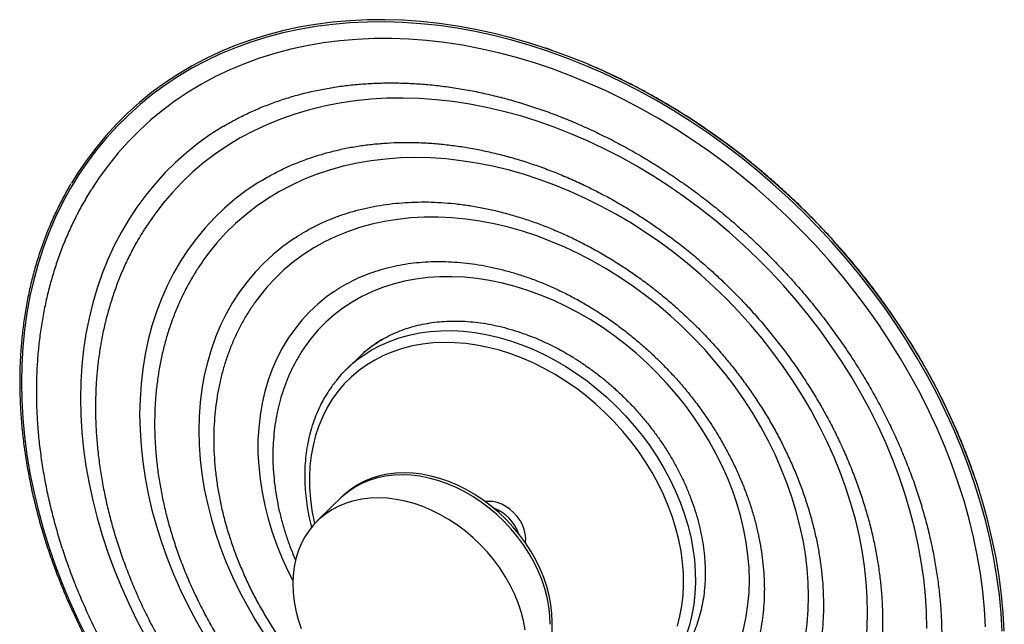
# Paper-space layout '_Trimétrica' of a CAD drawing. Header units: inches. Extents: x -19.9 to -2.3, y -29.8 to -12.1.
# Tile 2 of 2: x -19.9 to -2.3, y -22.9 to -12.1. Entities that reach past the tile are written whole.
import ezdxf

# ---------------------------------------------------------------- set-up
doc = ezdxf.new("R2010")
doc.units = ezdxf.units.IN
doc.header["$MEASUREMENT"] = 0

psp = doc.layouts.new('_Trimétrica')

# ---------------------------------------------------------------- linework, layer by layer
at = {"color": 7, "linetype": 'Continuous', "lineweight": 25}
for p, q in [((-10.425, -12.643), (-10.521, -12.61)), ((-13.88, -18.142), (-14.082, -18.339)), ((-14.149, -20.605), (-14.608, -21.053))]:
    psp.add_line(p, q, dxfattribs=at)
at = {"color": 7, "linetype": 'Continuous', "lineweight": 25, "flags": 128}
for points in [[(-2.332, -23.02), (-2.351, -22.696), (-2.382, -22.371), (-2.424, -22.043), (-2.48, -21.714), (-2.547, -21.383), (-2.626, -21.053), (-2.717, -20.722), (-2.82, -20.391), (-2.934, -20.061), (-3.06, -19.732), (-3.197, -19.405), (-3.345, -19.08), (-3.504, -18.758), (-3.674, -18.439), (-3.854, -18.123), (-4.045, -17.812), (-4.245, -17.504), (-4.455, -17.202), (-4.674, -16.905), (-4.902, -16.613), (-5.139, -16.328), (-5.384, -16.049), (-5.637, -15.776), (-5.898, -15.511), (-6.166, -15.254), (-6.442, -15.005), (-6.723, -14.764), (-7.011, -14.531), (-7.305, -14.308), (-7.604, -14.094), (-7.908, -13.889), (-8.216, -13.694), (-8.528, -13.51), (-8.844, -13.336), (-9.164, -13.172), (-9.485, -13.02), (-9.81, -12.878), (-10.136, -12.748), (-10.463, -12.629), (-10.792, -12.522), (-11.12, -12.427), (-11.449, -12.343), (-11.778, -12.272), (-12.105, -12.213), (-12.431, -12.166), (-12.755, -12.131), (-13.077, -12.109), (-13.396, -12.099), (-13.713, -12.101), (-14.025, -12.116), (-14.333, -12.143), (-14.637, -12.182), (-14.936, -12.234), (-15.23, -12.298), (-15.517, -12.374), (-15.799, -12.462), (-16.074, -12.561), (-16.343, -12.673), (-16.603, -12.796), (-16.857, -12.931), (-17.102, -13.076), (-17.339, -13.233), (-17.567, -13.401), (-17.786, -13.579), (-17.996, -13.767), (-18.196, -13.966), (-18.386, -14.174), (-18.567, -14.392), (-18.736, -14.618), (-18.895, -14.854), (-18.998, -15.021)], [(-2.372, -23.022), (-2.39, -22.7), (-2.421, -22.375), (-2.463, -22.049), (-2.518, -21.721), (-2.585, -21.391), (-2.664, -21.062), (-2.755, -20.732), (-2.857, -20.402), (-2.971, -20.073), (-3.097, -19.746), (-3.233, -19.42), (-3.381, -19.096), (-3.54, -18.775), (-3.709, -18.457), (-3.888, -18.142), (-4.078, -17.832), (-4.278, -17.525), (-4.487, -17.224), (-4.705, -16.928), (-4.933, -16.637), (-5.169, -16.353), (-5.413, -16.075), (-5.665, -15.803), (-5.925, -15.539), (-6.193, -15.283), (-6.467, -15.034), (-6.748, -14.794), (-7.035, -14.562), (-7.327, -14.34), (-7.625, -14.126), (-7.928, -13.922), (-8.235, -13.728), (-8.547, -13.544), (-8.862, -13.371), (-9.18, -13.208), (-9.501, -13.056), (-9.824, -12.915), (-10.149, -12.785), (-10.475, -12.667), (-10.802, -12.56), (-11.13, -12.465), (-11.458, -12.382), (-11.785, -12.311), (-12.111, -12.252), (-12.436, -12.205), (-12.759, -12.17), (-13.08, -12.148), (-13.398, -12.138), (-13.713, -12.14), (-14.025, -12.155), (-14.332, -12.182), (-14.635, -12.221), (-14.933, -12.273), (-15.225, -12.336), (-15.512, -12.412), (-15.793, -12.5), (-16.067, -12.599), (-16.335, -12.71), (-16.595, -12.833), (-16.847, -12.967), (-17.091, -13.112), (-17.328, -13.268), (-17.555, -13.435), (-17.773, -13.613), (-17.982, -13.801), (-18.182, -13.999), (-18.372, -14.206), (-18.551, -14.423), (-18.72, -14.649), (-18.879, -14.884), (-18.976, -15.041)], [(-2.668, -22.947), (-2.686, -22.63), (-2.717, -22.31), (-2.76, -21.989), (-2.815, -21.666), (-2.882, -21.342), (-2.961, -21.018), (-3.051, -20.693), (-3.154, -20.369), (-3.268, -20.046), (-3.394, -19.724), (-3.53, -19.403), (-3.678, -19.085), (-3.837, -18.77), (-4.006, -18.458), (-4.185, -18.15), (-4.375, -17.845), (-4.574, -17.546), (-4.783, -17.251), (-5.001, -16.961), (-5.228, -16.677), (-5.463, -16.4), (-5.707, -16.129), (-5.959, -15.865), (-6.218, -15.609), (-6.484, -15.36), (-6.757, -15.119), (-7.036, -14.887), (-7.321, -14.664), (-7.612, -14.45), (-7.908, -14.245), (-8.208, -14.05), (-8.513, -13.865), (-8.822, -13.69), (-9.134, -13.526), (-9.448, -13.372), (-9.765, -13.23), (-10.085, -13.099), (-10.405, -12.979), (-10.727, -12.871), (-11.049, -12.774), (-11.372, -12.689), (-11.694, -12.617), (-12.015, -12.556), (-12.335, -12.508), (-12.654, -12.472), (-12.97, -12.448), (-13.283, -12.436), (-13.593, -12.437), (-13.9, -12.45), (-14.203, -12.476), (-14.501, -12.514), (-14.794, -12.564), (-15.082, -12.626), (-15.364, -12.701), (-15.641, -12.787), (-15.91, -12.885), (-16.173, -12.995), (-16.428, -13.116), (-16.676, -13.249), (-16.915, -13.393), (-17.147, -13.548), (-17.369, -13.714), (-17.583, -13.89), (-17.787, -14.077), (-17.981, -14.273), (-18.166, -14.479), (-18.34, -14.695), (-18.504, -14.919), (-18.635, -15.118)], [(-3.718, -22.974), (-3.724, -22.679), (-3.743, -22.382), (-3.773, -22.082), (-3.816, -21.78), (-3.872, -21.477), (-3.939, -21.173), (-4.018, -20.868), (-4.109, -20.564), (-4.212, -20.261), (-4.326, -19.958), (-4.452, -19.657), (-4.589, -19.359), (-4.736, -19.063), (-4.895, -18.77), (-5.063, -18.481), (-5.242, -18.196), (-5.431, -17.916), (-5.629, -17.64), (-5.836, -17.371), (-6.052, -17.107), (-6.276, -16.849), (-6.509, -16.599), (-6.749, -16.356), (-6.996, -16.12), (-7.251, -15.892), (-7.512, -15.673), (-7.779, -15.463), (-8.051, -15.262), (-8.329, -15.07), (-8.611, -14.888), (-8.897, -14.716), (-9.187, -14.555), (-9.481, -14.404), (-9.777, -14.264), (-10.075, -14.135), (-10.375, -14.018), (-10.677, -13.912), (-10.979, -13.818), (-11.281, -13.736), (-11.583, -13.666), (-11.885, -13.608), (-12.185, -13.562), (-12.483, -13.529), (-12.779, -13.508), (-13.073, -13.499), (-13.363, -13.503), (-13.649, -13.519), (-13.932, -13.547), (-14.209, -13.588), (-14.482, -13.641), (-14.748, -13.706), (-15.009, -13.784), (-15.264, -13.873), (-15.511, -13.974), (-15.751, -14.087), (-15.984, -14.211), (-16.208, -14.347), (-16.424, -14.493), (-16.632, -14.65), (-16.83, -14.818), (-17.018, -14.996), (-17.197, -15.183), (-17.365, -15.381), (-17.524, -15.588), (-17.671, -15.803), (-17.698, -15.845)], [(-16.283, -14.003), (-16.303, -14.015), (-16.526, -14.158), (-16.741, -14.312), (-16.946, -14.476), (-17.143, -14.651), (-17.33, -14.835), (-17.507, -15.03), (-17.674, -15.233), (-17.831, -15.446), (-17.977, -15.667), (-18.112, -15.897), (-18.237, -16.135), (-18.35, -16.38), (-18.451, -16.633), (-18.541, -16.892), (-18.62, -17.158), (-18.686, -17.43), (-18.741, -17.708), (-18.783, -17.99), (-18.814, -18.278), (-18.832, -18.569), (-18.838, -18.864), (-18.832, -19.163), (-18.814, -19.465), (-18.783, -19.768), (-18.741, -20.074), (-18.686, -20.381), (-18.62, -20.689), (-18.541, -20.998), (-18.451, -21.306), (-18.35, -21.614), (-18.237, -21.921), (-18.112, -22.226), (-17.977, -22.53), (-17.831, -22.831), (-17.674, -23.128)], [(-4.775, -22.687), (-4.781, -22.414), (-4.799, -22.139), (-4.83, -21.862), (-4.872, -21.583), (-4.927, -21.303), (-4.994, -21.022), (-5.073, -20.741), (-5.163, -20.46), (-5.265, -20.181), (-5.378, -19.902), (-5.502, -19.626), (-5.638, -19.353), (-5.783, -19.082), (-5.94, -18.815), (-6.106, -18.553), (-6.281, -18.295), (-6.467, -18.042), (-6.661, -17.795), (-6.864, -17.553), (-7.075, -17.319), (-7.293, -17.091), (-7.52, -16.871), (-7.753, -16.659), (-7.993, -16.455), (-8.238, -16.26), (-8.49, -16.074), (-8.746, -15.897), (-9.007, -15.73), (-9.273, -15.573), (-9.541, -15.427), (-9.813, -15.291), (-10.088, -15.166), (-10.364, -15.053), (-10.642, -14.951), (-10.921, -14.86), (-11.2, -14.781), (-11.479, -14.714), (-11.757, -14.659), (-12.035, -14.617), (-12.31, -14.586), (-12.583, -14.568), (-12.854, -14.562), (-13.121, -14.569), (-13.384, -14.587), (-13.643, -14.619), (-13.897, -14.662), (-14.145, -14.717), (-14.388, -14.785), (-14.625, -14.865), (-14.854, -14.956), (-15.077, -15.059), (-15.292, -15.173), (-15.499, -15.298), (-15.698, -15.435), (-15.887, -15.582), (-16.068, -15.739), (-16.239, -15.907), (-16.4, -16.084), (-16.551, -16.271), (-16.651, -16.407)], [(-18.976, -15.041), (-19.027, -15.128), (-19.163, -15.379), (-19.289, -15.639), (-19.403, -15.905), (-19.505, -16.179), (-19.596, -16.46), (-19.675, -16.747), (-19.742, -17.04), (-19.797, -17.338), (-19.84, -17.641), (-19.87, -17.949), (-19.888, -18.261), (-19.895, -18.577), (-19.888, -18.897), (-19.87, -19.219), (-19.84, -19.543), (-19.797, -19.87), (-19.742, -20.198), (-19.675, -20.527), (-19.596, -20.857), (-19.505, -21.187), (-19.403, -21.517), (-19.289, -21.845), (-19.163, -22.173), (-19.027, -22.499), (-18.879, -22.823), (-18.72, -23.144)], [(-15.577, -14.957), (-15.679, -15.02), (-15.884, -15.158), (-16.079, -15.307), (-16.266, -15.467), (-16.443, -15.637), (-16.61, -15.817), (-16.767, -16.006), (-16.914, -16.204), (-17.05, -16.411), (-17.175, -16.627), (-17.289, -16.851), (-17.391, -17.082), (-17.482, -17.32), (-17.561, -17.565), (-17.628, -17.817), (-17.683, -18.074), (-17.726, -18.337), (-17.757, -18.604), (-17.775, -18.876), (-17.782, -19.152), (-17.775, -19.431), (-17.757, -19.712), (-17.726, -19.997), (-17.683, -20.283), (-17.628, -20.57), (-17.561, -20.858), (-17.482, -21.146), (-17.391, -21.434), (-17.289, -21.72), (-17.175, -22.006), (-17.05, -22.289), (-16.914, -22.571), (-16.767, -22.849), (-16.61, -23.123)], [(-5.831, -22.4), (-5.837, -22.152), (-5.855, -21.901), (-5.886, -21.648), (-5.928, -21.394), (-5.983, -21.138), (-6.049, -20.883), (-6.127, -20.627), (-6.216, -20.372), (-6.317, -20.119), (-6.429, -19.867), (-6.552, -19.618), (-6.685, -19.372), (-6.828, -19.13), (-6.981, -18.892), (-7.144, -18.658), (-7.316, -18.43), (-7.497, -18.208), (-7.686, -17.992), (-7.883, -17.783), (-8.088, -17.581), (-8.299, -17.387), (-8.517, -17.201), (-8.741, -17.024), (-8.971, -16.856), (-9.205, -16.697), (-9.444, -16.549), (-9.687, -16.41), (-9.933, -16.282), (-10.182, -16.164), (-10.433, -16.058), (-10.686, -15.962), (-10.939, -15.879), (-11.194, -15.807), (-11.448, -15.747), (-11.701, -15.698), (-11.953, -15.662), (-12.203, -15.638), (-12.45, -15.627), (-12.695, -15.627), (-12.936, -15.64), (-13.173, -15.665), (-13.405, -15.703), (-13.632, -15.752), (-13.853, -15.813), (-14.067, -15.887), (-14.276, -15.971), (-14.476, -16.068), (-14.67, -16.175), (-14.855, -16.294), (-15.031, -16.423), (-15.198, -16.563), (-15.357, -16.713), (-15.505, -16.872), (-15.643, -17.041), (-15.722, -17.148)], [(-15.023, -16.007), (-15.04, -16.018), (-15.223, -16.15), (-15.397, -16.292), (-15.562, -16.445), (-15.717, -16.608), (-15.862, -16.78), (-15.997, -16.962), (-16.121, -17.152), (-16.234, -17.351), (-16.336, -17.558), (-16.426, -17.772), (-16.505, -17.993), (-16.572, -18.221), (-16.627, -18.454), (-16.67, -18.693), (-16.7, -18.938), (-16.719, -19.186), (-16.725, -19.439), (-16.719, -19.695), (-16.7, -19.953), (-16.67, -20.214), (-16.627, -20.477), (-16.572, -20.74), (-16.505, -21.004), (-16.426, -21.268), (-16.336, -21.531), (-16.234, -21.793), (-16.121, -22.053), (-15.997, -22.311), (-15.862, -22.566), (-15.717, -22.817), (-15.562, -23.064)], [(-6.888, -22.112), (-6.894, -21.89), (-6.912, -21.665), (-6.942, -21.438), (-6.985, -21.209), (-7.04, -20.98), (-7.106, -20.751), (-7.184, -20.522), (-7.273, -20.295), (-7.374, -20.069), (-7.485, -19.847), (-7.607, -19.627), (-7.738, -19.411), (-7.88, -19.2), (-8.031, -18.993), (-8.191, -18.793), (-8.36, -18.598), (-8.536, -18.411), (-8.72, -18.23), (-8.911, -18.058), (-9.108, -17.894), (-9.311, -17.739), (-9.52, -17.593), (-9.733, -17.457), (-9.95, -17.331), (-10.17, -17.215), (-10.393, -17.11), (-10.619, -17.017), (-10.845, -16.934), (-11.073, -16.863), (-11.301, -16.804), (-11.528, -16.758), (-11.754, -16.723), (-11.979, -16.7), (-12.201, -16.69), (-12.419, -16.692), (-12.634, -16.706), (-12.845, -16.732), (-13.051, -16.771), (-13.251, -16.822), (-13.445, -16.885), (-13.633, -16.959), (-13.813, -17.045), (-13.986, -17.142), (-14.15, -17.251), (-14.306, -17.37), (-14.452, -17.499), (-14.589, -17.638), (-14.716, -17.787), (-14.814, -17.919)], [(-14.307, -16.954), (-14.442, -17.052), (-14.598, -17.18), (-14.746, -17.318), (-14.883, -17.466), (-15.01, -17.624), (-15.127, -17.79), (-15.234, -17.965), (-15.329, -18.148), (-15.412, -18.339), (-15.485, -18.537), (-15.545, -18.741), (-15.594, -18.951), (-15.63, -19.167), (-15.655, -19.387), (-15.667, -19.612), (-15.667, -19.84), (-15.655, -20.072), (-15.63, -20.306), (-15.594, -20.541), (-15.545, -20.778), (-15.485, -21.015), (-15.412, -21.252), (-15.329, -21.488), (-15.234, -21.723), (-15.127, -21.956), (-15.046, -22.118)], [(-13.864, -18.152), (-13.794, -18.101), (-13.643, -18.004), (-13.485, -17.919), (-13.319, -17.845), (-13.146, -17.783), (-12.967, -17.733), (-12.782, -17.694), (-12.592, -17.668), (-12.397, -17.654), (-12.199, -17.653), (-11.998, -17.663), (-11.794, -17.686), (-11.589, -17.721), (-11.383, -17.769), (-11.176, -17.828), (-10.971, -17.898), (-10.766, -17.981), (-10.564, -18.074), (-10.364, -18.178), (-10.167, -18.293), (-9.975, -18.418), (-9.787, -18.552), (-9.605, -18.696), (-9.429, -18.848), (-9.26, -19.008), (-9.098, -19.176), (-8.943, -19.351), (-8.798, -19.532), (-8.661, -19.718), (-8.533, -19.91), (-8.415, -20.107), (-8.308, -20.307), (-8.211, -20.509), (-8.125, -20.715), (-8.05, -20.921), (-7.987, -21.129), (-7.936, -21.337), (-7.896, -21.544), (-7.869, -21.749), (-7.854, -21.953)], [(-8.066, -21.993), (-8.081, -21.794), (-8.108, -21.592), (-8.148, -21.39), (-8.199, -21.186), (-8.261, -20.983), (-8.336, -20.781), (-8.421, -20.581), (-8.517, -20.383), (-8.624, -20.187), (-8.741, -19.996), (-8.868, -19.809), (-9.004, -19.628), (-9.149, -19.452), (-9.302, -19.283), (-9.462, -19.121), (-9.63, -18.966), (-9.804, -18.82), (-9.984, -18.682), (-10.17, -18.554), (-10.36, -18.436), (-10.553, -18.328), (-10.75, -18.23), (-10.949, -18.143), (-11.15, -18.068), (-11.351, -18.004), (-11.553, -17.952), (-11.755, -17.912), (-11.955, -17.883), (-12.153, -17.868), (-12.348, -17.864), (-12.54, -17.873), (-12.728, -17.894), (-12.911, -17.927), (-13.088, -17.972), (-13.26, -18.029), (-13.424, -18.097), (-13.581, -18.178), (-13.731, -18.269), (-13.871, -18.371), (-14.003, -18.483), (-14.125, -18.606), (-14.238, -18.738), (-14.34, -18.879), (-14.431, -19.029), (-14.511, -19.186), (-14.58, -19.352), (-14.638, -19.524), (-14.683, -19.702), (-14.717, -19.886), (-14.739, -20.074), (-14.748, -20.267), (-14.745, -20.464), (-14.73, -20.663), (-14.703, -20.864), (-14.664, -21.067), (-14.656, -21.102)], [(-10.446, -22.899), (-10.453, -22.742), (-10.471, -22.583), (-10.501, -22.423), (-10.544, -22.262), (-10.598, -22.101), (-10.663, -21.942), (-10.74, -21.785), (-10.827, -21.631), (-10.924, -21.481), (-11.03, -21.336), (-11.146, -21.197), (-11.269, -21.065), (-11.4, -20.94), (-11.538, -20.824), (-11.681, -20.716), (-11.829, -20.617), (-11.982, -20.529), (-12.138, -20.452), (-12.296, -20.385), (-12.456, -20.33), (-12.616, -20.286), (-12.775, -20.255), (-12.933, -20.235), (-13.089, -20.228), (-13.242, -20.234), (-13.39, -20.251), (-13.534, -20.281), (-13.671, -20.323), (-13.802, -20.377), (-13.926, -20.442), (-14.041, -20.518), (-14.147, -20.605), (-14.186, -20.641)], [(-10.446, -22.899), (-10.453, -22.742), (-10.471, -22.583), (-10.501, -22.423), (-10.544, -22.262), (-10.598, -22.101), (-10.663, -21.942), (-10.74, -21.785), (-10.827, -21.631), (-10.924, -21.481), (-11.03, -21.336), (-11.146, -21.197), (-11.269, -21.065), (-11.4, -20.94), (-11.538, -20.824), (-11.681, -20.716), (-11.829, -20.617), (-11.982, -20.529), (-12.138, -20.452), (-12.296, -20.385), (-12.456, -20.33), (-12.616, -20.286), (-12.775, -20.255), (-12.933, -20.235), (-13.089, -20.228), (-13.242, -20.234), (-13.39, -20.251), (-13.534, -20.281), (-13.671, -20.323), (-13.802, -20.377), (-13.926, -20.442), (-14.041, -20.518), (-14.147, -20.605), (-14.186, -20.641)], [(-10.41, -22.863), (-10.416, -22.706), (-10.434, -22.547), (-10.465, -22.387), (-10.507, -22.226), (-10.561, -22.065), (-10.627, -21.906), (-10.703, -21.749), (-10.79, -21.595), (-10.887, -21.445), (-10.994, -21.3), (-11.109, -21.161), (-11.232, -21.029), (-11.363, -20.904), (-11.501, -20.788), (-11.644, -20.68), (-11.793, -20.582), (-11.945, -20.493), (-12.101, -20.416), (-12.259, -20.349), (-12.419, -20.294), (-12.579, -20.25), (-12.738, -20.219), (-12.897, -20.199), (-13.052, -20.192), (-13.205, -20.198), (-13.353, -20.215), (-13.497, -20.245), (-13.634, -20.287), (-13.765, -20.341), (-13.889, -20.406), (-14.004, -20.482), (-14.111, -20.569), (-14.149, -20.605)], [(-10.893, -22.996), (-10.924, -22.835), (-10.966, -22.674), (-11.02, -22.513), (-11.086, -22.354), (-11.162, -22.197), (-11.249, -22.043), (-11.346, -21.893), (-11.453, -21.749), (-11.568, -21.61), (-11.692, -21.478), (-11.823, -21.353), (-11.96, -21.236), (-12.104, -21.128), (-12.252, -21.03), (-12.405, -20.942), (-12.56, -20.864), (-12.719, -20.797), (-12.878, -20.742), (-13.038, -20.699), (-13.198, -20.667), (-13.356, -20.648), (-13.512, -20.641), (-13.664, -20.646), (-13.813, -20.664), (-13.956, -20.694), (-14.094, -20.735), (-14.225, -20.789), (-14.348, -20.854), (-14.463, -20.93), (-14.57, -21.017), (-14.667, -21.114), (-14.754, -21.221), (-14.83, -21.336), (-14.896, -21.46), (-14.95, -21.591), (-14.992, -21.729), (-15.023, -21.873), (-15.041, -22.023), (-15.047, -22.176), (-15.041, -22.333), (-15.023, -22.492), (-14.992, -22.652), (-14.95, -22.813), (-14.896, -22.974)], [(-10.883, -21.364), (-10.891, -21.284), (-10.91, -21.204), (-10.941, -21.124), (-10.983, -21.047), (-11.034, -20.973), (-11.095, -20.906), (-11.162, -20.847), (-11.236, -20.796), (-11.313, -20.755), (-11.393, -20.726), (-11.472, -20.708), (-11.551, -20.703), (-11.607, -20.707)], [(-10.889, -21.442), (-10.888, -21.439), (-10.883, -21.364)], [(-7.854, -21.953), (-7.851, -22.154), (-7.86, -22.351), (-7.881, -22.544), (-7.915, -22.732), (-7.96, -22.915), (-8.018, -23.092), (-8.087, -23.261), (-8.167, -23.424), (-8.259, -23.578), (-8.361, -23.724), (-8.379, -23.747)], [(-8.183, -24.718), (-8.031, -24.61), (-7.88, -24.486), (-7.738, -24.351), (-7.607, -24.207), (-7.485, -24.054), (-7.374, -23.891), (-7.273, -23.72), (-7.184, -23.541), (-7.106, -23.355), (-7.04, -23.162), (-6.985, -22.962), (-6.942, -22.757), (-6.912, -22.547), (-6.894, -22.331), (-6.888, -22.112)], [(-8.174, -22.933), (-8.128, -22.755), (-8.094, -22.571), (-8.073, -22.382), (-8.063, -22.189), (-8.066, -21.993)], [(-7.458, -25.66), (-7.316, -25.561), (-7.144, -25.427), (-6.981, -25.282), (-6.828, -25.127), (-6.685, -24.963), (-6.552, -24.789), (-6.429, -24.607), (-6.317, -24.416), (-6.216, -24.217), (-6.127, -24.011), (-6.049, -23.798), (-5.983, -23.578), (-5.928, -23.352), (-5.886, -23.121), (-5.855, -22.885), (-5.837, -22.644), (-5.831, -22.4)], [(-6.7, -26.58), (-6.661, -26.553), (-6.467, -26.412), (-6.281, -26.259), (-6.106, -26.097), (-5.94, -25.925), (-5.783, -25.743), (-5.638, -25.551), (-5.502, -25.351), (-5.378, -25.143), (-5.265, -24.926), (-5.163, -24.702), (-5.073, -24.47), (-4.994, -24.232), (-4.927, -23.988), (-4.872, -23.737), (-4.83, -23.481), (-4.799, -23.221), (-4.781, -22.956), (-4.775, -22.687)]]:
    psp.add_lwpolyline(points, dxfattribs=at)
at = {"color": 7, "linetype": 'Continuous', "lineweight": 25}
for centre, radius, start, end in [((-12.285, -19.777), 2.284, 120.7192, 134.2819), ((-12.289, -19.773), 2.278, 124.1034, 134.2879), ((-12.498, -19.962), 2.268, 127.0276, 141.6867), ((-11.712, -21.527), 0.747, 18.6978, 69.9123), ((-11.951, -22.907), 1.542, 315.6219, 1.6438)]:
    psp.add_arc(centre, radius, start, end, dxfattribs=at)
for points, knots in [([(-2.793, -20.476), (-2.803, -20.442), (-2.846, -20.304), (-2.932, -20.061), (-3.051, -19.748), (-3.18, -19.437), (-3.319, -19.128), (-3.468, -18.822), (-3.627, -18.518), (-3.795, -18.217), (-3.973, -17.92), (-4.159, -17.627), (-4.354, -17.338), (-4.557, -17.053), (-4.769, -16.774), (-4.989, -16.499), (-5.217, -16.231), (-5.451, -15.968), (-5.694, -15.712), (-5.942, -15.462), (-6.198, -15.219), (-6.46, -14.983), (-6.727, -14.755), (-7, -14.534), (-7.279, -14.322), (-7.562, -14.118), (-7.85, -13.923), (-8.141, -13.736), (-8.437, -13.558), (-8.736, -13.39), (-9.038, -13.231), (-9.344, -13.083), (-9.581, -12.973), (-9.717, -12.917), (-9.75, -12.904)], [0, 0, 0, 0, 0.010544, 0.043175, 0.075807, 0.10844, 0.141074, 0.173709, 0.206343, 0.238977, 0.271611, 0.304245, 0.336879, 0.369512, 0.402144, 0.434777, 0.467409, 0.500042, 0.532674, 0.565307, 0.59794, 0.630574, 0.663208, 0.695842, 0.728478, 0.761114, 0.793751, 0.826389, 0.859028, 0.891668, 0.924309, 0.956951, 0.989593, 1, 1, 1, 1]), ([(-16.291, -14.008), (-16.285, -14.005), (-16.211, -13.958), (-16.059, -13.876), (-15.836, -13.763), (-15.605, -13.662), (-15.369, -13.571), (-15.126, -13.49), (-14.877, -13.42), (-14.624, -13.361), (-14.365, -13.312), (-14.102, -13.274), (-13.835, -13.247), (-13.563, -13.231), (-13.289, -13.226), (-13.011, -13.231), (-12.73, -13.247), (-12.448, -13.275), (-12.163, -13.313), (-11.877, -13.361), (-11.589, -13.421), (-11.301, -13.491), (-11.013, -13.572), (-10.724, -13.663), (-10.436, -13.764), (-10.149, -13.876), (-9.864, -13.998), (-9.58, -14.129), (-9.298, -14.27), (-9.018, -14.421), (-8.742, -14.581), (-8.469, -14.75), (-8.199, -14.928), (-7.934, -15.114), (-7.673, -15.309), (-7.418, -15.512), (-7.167, -15.723), (-6.922, -15.941), (-6.683, -16.166), (-6.45, -16.398), (-6.224, -16.636), (-6.005, -16.881), (-5.793, -17.131), (-5.589, -17.387), (-5.393, -17.648), (-5.205, -17.913), (-5.025, -18.183), (-4.854, -18.456), (-4.692, -18.733), (-4.539, -19.014), (-4.395, -19.297), (-4.261, -19.582), (-4.137, -19.869), (-4.022, -20.157), (-3.918, -20.447), (-3.824, -20.737), (-3.74, -21.027), (-3.667, -21.317), (-3.604, -21.606), (-3.552, -21.895), (-3.51, -22.182), (-3.479, -22.467), (-3.459, -22.75), (-3.451, -22.972), (-3.451, -23.099), (-3.451, -23.134)], [0, 0, 0, 0, 0.001219, 0.017766, 0.034294, 0.050799, 0.067282, 0.08374, 0.100174, 0.116583, 0.13297, 0.149336, 0.165681, 0.182008, 0.198319, 0.214615, 0.230898, 0.247171, 0.263434, 0.279689, 0.295938, 0.312182, 0.328422, 0.344659, 0.360893, 0.377126, 0.393357, 0.409588, 0.425819, 0.44205, 0.45828, 0.474511, 0.490743, 0.506975, 0.523208, 0.53944, 0.555674, 0.571907, 0.588141, 0.604375, 0.620608, 0.636841, 0.653074, 0.669306, 0.685537, 0.701767, 0.717996, 0.734224, 0.750451, 0.766677, 0.782901, 0.799125, 0.815348, 0.83157, 0.847792, 0.864014, 0.880237, 0.89646, 0.912685, 0.928913, 0.945145, 0.961382, 0.977624, 0.993874, 1, 1, 1, 1]), ([(-15.584, -14.963), (-15.548, -14.941), (-15.447, -14.88), (-15.272, -14.789), (-15.061, -14.692), (-14.844, -14.605), (-14.62, -14.528), (-14.39, -14.462), (-14.156, -14.406), (-13.916, -14.361), (-13.672, -14.327), (-13.423, -14.304), (-13.171, -14.291), (-12.916, -14.29), (-12.657, -14.299), (-12.396, -14.319), (-12.133, -14.35), (-11.868, -14.391), (-11.602, -14.444), (-11.334, -14.507), (-11.067, -14.58), (-10.799, -14.664), (-10.532, -14.758), (-10.266, -14.862), (-10.001, -14.977), (-9.738, -15.101), (-9.477, -15.235), (-9.218, -15.378), (-8.963, -15.53), (-8.711, -15.692), (-8.464, -15.862), (-8.22, -16.04), (-7.981, -16.227), (-7.748, -16.421), (-7.52, -16.623), (-7.298, -16.832), (-7.082, -17.047), (-6.873, -17.269), (-6.67, -17.498), (-6.476, -17.731), (-6.289, -17.971), (-6.109, -18.215), (-5.939, -18.463), (-5.776, -18.716), (-5.623, -18.972), (-5.478, -19.231), (-5.343, -19.493), (-5.218, -19.758), (-5.102, -20.024), (-4.996, -20.292), (-4.9, -20.56), (-4.814, -20.829), (-4.738, -21.099), (-4.673, -21.367), (-4.619, -21.635), (-4.575, -21.902), (-4.542, -22.167), (-4.519, -22.43), (-4.509, -22.657), (-4.508, -22.795), (-4.507, -22.847)], [0, 0, 0, 0, 0.009778, 0.027606, 0.045407, 0.063175, 0.080911, 0.098614, 0.116284, 0.133923, 0.151532, 0.169115, 0.186674, 0.204211, 0.221729, 0.239231, 0.25672, 0.274197, 0.291665, 0.309126, 0.326581, 0.344031, 0.361478, 0.378924, 0.396367, 0.41381, 0.431253, 0.448695, 0.466138, 0.483582, 0.501025, 0.51847, 0.535915, 0.553361, 0.570807, 0.588253, 0.605699, 0.623145, 0.640591, 0.658035, 0.675479, 0.692921, 0.710362, 0.727802, 0.74524, 0.762676, 0.780111, 0.797545, 0.814977, 0.832409, 0.84984, 0.867271, 0.884703, 0.902136, 0.919572, 0.937012, 0.954457, 0.971909, 0.989371, 1, 1, 1, 1]), ([(-19.009, -15.031), (-19.041, -15.086), (-19.119, -15.218), (-19.232, -15.436), (-19.348, -15.684), (-19.454, -15.939), (-19.549, -16.201), (-19.634, -16.468), (-19.708, -16.741), (-19.772, -17.019), (-19.824, -17.302), (-19.866, -17.59), (-19.897, -17.882), (-19.917, -18.177), (-19.926, -18.476), (-19.923, -18.779), (-19.91, -19.084), (-19.886, -19.391), (-19.851, -19.7), (-19.805, -20.011), (-19.748, -20.323), (-19.68, -20.636), (-19.602, -20.949), (-19.513, -21.263), (-19.414, -21.575), (-19.304, -21.887), (-19.184, -22.198), (-19.054, -22.508), (-18.914, -22.815), (-18.764, -23.12), (-18.605, -23.422), (-18.436, -23.722), (-18.258, -24.017), (-18.071, -24.309), (-17.876, -24.597), (-17.672, -24.88), (-17.46, -25.159), (-17.24, -25.432), (-17.012, -25.699), (-16.777, -25.961), (-16.535, -26.216), (-16.287, -26.465), (-16.031, -26.707), (-15.77, -26.941), (-15.503, -27.168), (-15.23, -27.388), (-14.952, -27.599), (-14.67, -27.802), (-14.383, -27.996), (-14.091, -28.182), (-13.797, -28.359), (-13.498, -28.526), (-13.197, -28.684), (-12.894, -28.832), (-12.588, -28.97), (-12.28, -29.099), (-11.971, -29.217), (-11.66, -29.325), (-11.349, -29.422), (-11.038, -29.509), (-10.727, -29.585), (-10.416, -29.65), (-10.107, -29.705), (-9.798, -29.748), (-9.491, -29.78), (-9.187, -29.802), (-8.884, -29.812), (-8.585, -29.811), (-8.288, -29.8), (-7.995, -29.777), (-7.707, -29.743), (-7.422, -29.698), (-7.142, -29.642), (-6.867, -29.575), (-6.597, -29.498), (-6.333, -29.41), (-6.075, -29.311), (-5.823, -29.202), (-5.579, -29.081), (-5.403, -28.988), (-5.311, -28.932), (-5.296, -28.923)], [0, 0, 0, 0, 0.008993, 0.021823, 0.034654, 0.047485, 0.060317, 0.073149, 0.085982, 0.098816, 0.11165, 0.124485, 0.13732, 0.150156, 0.162993, 0.17583, 0.188667, 0.201504, 0.214342, 0.22718, 0.240018, 0.252857, 0.265695, 0.278534, 0.291373, 0.304212, 0.317051, 0.329889, 0.342728, 0.355567, 0.368406, 0.381245, 0.394084, 0.406923, 0.419762, 0.432601, 0.44544, 0.458279, 0.471117, 0.483956, 0.496795, 0.509634, 0.522473, 0.535312, 0.548151, 0.56099, 0.573829, 0.586668, 0.599507, 0.612346, 0.625185, 0.638024, 0.650863, 0.663702, 0.676541, 0.689381, 0.70222, 0.715059, 0.727898, 0.740737, 0.753576, 0.766415, 0.779254, 0.792093, 0.804931, 0.817769, 0.830607, 0.843445, 0.856282, 0.869119, 0.881956, 0.894792, 0.907627, 0.920462, 0.933296, 0.94613, 0.958962, 0.971795, 0.984626, 0.997457, 1, 1, 1, 1]), ([(-18.64, -15.125), (-18.642, -15.129), (-18.694, -15.207), (-18.786, -15.366), (-18.915, -15.604), (-19.033, -15.85), (-19.141, -16.102), (-19.239, -16.361), (-19.325, -16.626), (-19.402, -16.896), (-19.467, -17.172), (-19.521, -17.452), (-19.565, -17.737), (-19.597, -18.027), (-19.618, -18.32), (-19.628, -18.617), (-19.627, -18.917), (-19.615, -19.219), (-19.592, -19.524), (-19.557, -19.83), (-19.511, -20.138), (-19.455, -20.447), (-19.387, -20.756), (-19.309, -21.066), (-19.22, -21.376), (-19.12, -21.685), (-19.01, -21.993), (-18.89, -22.299), (-18.759, -22.604), (-18.619, -22.906), (-18.468, -23.206), (-18.309, -23.503), (-18.139, -23.797), (-17.961, -24.086), (-17.774, -24.372), (-17.578, -24.653), (-17.373, -24.93), (-17.161, -25.201), (-16.941, -25.466), (-16.713, -25.726), (-16.478, -25.979), (-16.235, -26.226), (-15.987, -26.466), (-15.731, -26.699), (-15.47, -26.925), (-15.203, -27.142), (-14.931, -27.352), (-14.654, -27.553), (-14.372, -27.746), (-14.086, -27.929), (-13.796, -28.104), (-13.502, -28.27), (-13.205, -28.426), (-12.906, -28.572), (-12.604, -28.708), (-12.3, -28.834), (-11.994, -28.95), (-11.687, -29.055), (-11.379, -29.15), (-11.071, -29.234), (-10.763, -29.307), (-10.455, -29.369), (-10.148, -29.42), (-9.843, -29.46), (-9.538, -29.489), (-9.236, -29.506), (-8.936, -29.512), (-8.639, -29.507), (-8.346, -29.491), (-8.056, -29.463), (-7.769, -29.424), (-7.488, -29.374), (-7.211, -29.313), (-6.939, -29.241), (-6.673, -29.158), (-6.412, -29.065), (-6.158, -28.96), (-5.911, -28.845), (-5.683, -28.728), (-5.541, -28.644), (-5.477, -28.606)], [0, 0, 0, 0, 0.000601, 0.013443, 0.026294, 0.039156, 0.052031, 0.064918, 0.077819, 0.090734, 0.103662, 0.116605, 0.12956, 0.142527, 0.155507, 0.168497, 0.181497, 0.194505, 0.207522, 0.220545, 0.233574, 0.246608, 0.259646, 0.272688, 0.285732, 0.298779, 0.311827, 0.324876, 0.337926, 0.350977, 0.364028, 0.377079, 0.39013, 0.403181, 0.416231, 0.429281, 0.442332, 0.455381, 0.468431, 0.481481, 0.494531, 0.507581, 0.520631, 0.533682, 0.546732, 0.559784, 0.572836, 0.585888, 0.598942, 0.611996, 0.625051, 0.638106, 0.651163, 0.664219, 0.677277, 0.690334, 0.703392, 0.716449, 0.729505, 0.74256, 0.755613, 0.768664, 0.781711, 0.794755, 0.807793, 0.820826, 0.833853, 0.846871, 0.85988, 0.87288, 0.885868, 0.898845, 0.911808, 0.924759, 0.937695, 0.950616, 0.963524, 0.976417, 0.989296, 1, 1, 1, 1]), ([(-15.023, -16.008), (-14.996, -15.99), (-14.912, -15.933), (-14.763, -15.847), (-14.575, -15.75), (-14.381, -15.664), (-14.18, -15.588), (-13.973, -15.522), (-13.76, -15.467), (-13.543, -15.423), (-13.32, -15.389), (-13.094, -15.367), (-12.864, -15.355), (-12.63, -15.353), (-12.393, -15.363), (-12.154, -15.383), (-11.913, -15.414), (-11.67, -15.456), (-11.426, -15.508), (-11.181, -15.571), (-10.936, -15.645), (-10.692, -15.728), (-10.448, -15.822), (-10.205, -15.926), (-9.964, -16.04), (-9.725, -16.163), (-9.489, -16.296), (-9.255, -16.438), (-9.026, -16.588), (-8.8, -16.747), (-8.579, -16.915), (-8.363, -17.09), (-8.153, -17.273), (-7.948, -17.463), (-7.749, -17.66), (-7.557, -17.863), (-7.372, -18.073), (-7.194, -18.288), (-7.024, -18.508), (-6.862, -18.733), (-6.709, -18.962), (-6.564, -19.195), (-6.428, -19.432), (-6.301, -19.671), (-6.184, -19.913), (-6.076, -20.156), (-5.978, -20.401), (-5.89, -20.647), (-5.813, -20.894), (-5.745, -21.14), (-5.688, -21.386), (-5.642, -21.63), (-5.606, -21.874), (-5.581, -22.115), (-5.566, -22.344), (-5.565, -22.491), (-5.564, -22.56)], [0, 0, 0, 0, 0.008817, 0.028021, 0.047189, 0.066316, 0.085397, 0.104431, 0.123418, 0.14236, 0.161259, 0.18012, 0.198947, 0.217743, 0.236513, 0.255261, 0.273991, 0.292706, 0.311409, 0.330102, 0.348789, 0.367471, 0.38615, 0.404826, 0.423501, 0.442176, 0.460851, 0.479526, 0.498202, 0.516879, 0.535556, 0.554234, 0.572913, 0.591592, 0.610271, 0.62895, 0.647628, 0.666305, 0.68498, 0.703654, 0.722326, 0.740995, 0.759663, 0.778328, 0.796991, 0.815652, 0.834312, 0.852971, 0.87163, 0.890289, 0.908951, 0.927617, 0.946289, 0.964969, 0.98366, 1, 1, 1, 1]), ([(-17.702, -15.853), (-17.739, -15.912), (-17.821, -16.043), (-17.935, -16.254), (-18.047, -16.484), (-18.148, -16.721), (-18.238, -16.964), (-18.318, -17.212), (-18.388, -17.467), (-18.446, -17.726), (-18.493, -17.991), (-18.53, -18.26), (-18.555, -18.533), (-18.569, -18.809), (-18.572, -19.089), (-18.564, -19.372), (-18.545, -19.657), (-18.514, -19.944), (-18.473, -20.232), (-18.42, -20.521), (-18.357, -20.811), (-18.282, -21.102), (-18.197, -21.391), (-18.101, -21.68), (-17.995, -21.968), (-17.879, -22.255), (-17.752, -22.539), (-17.616, -22.821), (-17.47, -23.1), (-17.314, -23.376), (-17.15, -23.648), (-16.976, -23.916), (-16.793, -24.18), (-16.603, -24.439), (-16.404, -24.692), (-16.197, -24.94), (-15.982, -25.183), (-15.761, -25.418), (-15.532, -25.648), (-15.297, -25.87), (-15.056, -26.085), (-14.808, -26.292), (-14.556, -26.491), (-14.298, -26.682), (-14.035, -26.865), (-13.768, -27.038), (-13.497, -27.203), (-13.222, -27.358), (-12.944, -27.504), (-12.663, -27.64), (-12.38, -27.766), (-12.095, -27.882), (-11.809, -27.988), (-11.521, -28.083), (-11.232, -28.167), (-10.944, -28.241), (-10.655, -28.303), (-10.367, -28.355), (-10.08, -28.395), (-9.795, -28.424), (-9.511, -28.442), (-9.23, -28.449), (-8.951, -28.444), (-8.676, -28.428), (-8.405, -28.401), (-8.137, -28.362), (-7.874, -28.312), (-7.616, -28.252), (-7.363, -28.18), (-7.116, -28.097), (-6.875, -28.004), (-6.64, -27.9), (-6.413, -27.785), (-6.261, -27.703), (-6.188, -27.656), (-6.185, -27.655)], [0, 0, 0, 0, 0.01143, 0.025152, 0.038888, 0.052639, 0.066407, 0.080192, 0.093996, 0.107816, 0.121655, 0.13551, 0.149381, 0.163266, 0.177165, 0.191075, 0.204997, 0.218927, 0.232866, 0.246811, 0.260762, 0.274717, 0.288676, 0.302638, 0.316602, 0.330567, 0.344534, 0.3585, 0.372468, 0.386435, 0.400402, 0.414368, 0.428335, 0.442301, 0.456267, 0.470233, 0.484199, 0.498165, 0.512131, 0.526098, 0.540065, 0.554033, 0.568001, 0.58197, 0.59594, 0.609912, 0.623884, 0.637857, 0.651831, 0.665806, 0.679781, 0.693757, 0.707732, 0.721707, 0.735681, 0.749652, 0.763621, 0.777586, 0.791547, 0.805501, 0.819448, 0.833387, 0.847315, 0.861232, 0.875136, 0.889025, 0.902899, 0.916756, 0.930595, 0.944415, 0.958217, 0.972, 0.985766, 0.999514, 1, 1, 1, 1]), ([(-16.65, -16.408), (-16.689, -16.463), (-16.771, -16.583), (-16.885, -16.776), (-16.996, -16.985), (-17.096, -17.2), (-17.186, -17.422), (-17.266, -17.65), (-17.334, -17.884), (-17.392, -18.124), (-17.439, -18.368), (-17.475, -18.617), (-17.5, -18.87), (-17.513, -19.126), (-17.516, -19.386), (-17.507, -19.648), (-17.487, -19.913), (-17.456, -20.18), (-17.413, -20.448), (-17.36, -20.716), (-17.296, -20.985), (-17.221, -21.254), (-17.135, -21.522), (-17.039, -21.79), (-16.933, -22.055), (-16.816, -22.319), (-16.689, -22.58), (-16.553, -22.839), (-16.408, -23.094), (-16.253, -23.345), (-16.089, -23.592), (-15.917, -23.835), (-15.736, -24.072), (-15.547, -24.304), (-15.351, -24.53), (-15.147, -24.75), (-14.936, -24.963), (-14.719, -25.17), (-14.495, -25.369), (-14.266, -25.56), (-14.031, -25.743), (-13.791, -25.918), (-13.546, -26.085), (-13.297, -26.242), (-13.044, -26.391), (-12.787, -26.53), (-12.528, -26.659), (-12.266, -26.778), (-12.002, -26.887), (-11.736, -26.986), (-11.469, -27.074), (-11.202, -27.151), (-10.934, -27.218), (-10.666, -27.274), (-10.399, -27.318), (-10.133, -27.352), (-9.869, -27.374), (-9.607, -27.384), (-9.348, -27.384), (-9.091, -27.372), (-8.838, -27.348), (-8.589, -27.314), (-8.345, -27.268), (-8.105, -27.211), (-7.871, -27.143), (-7.642, -27.064), (-7.42, -26.974), (-7.204, -26.874), (-6.996, -26.764), (-6.828, -26.665), (-6.732, -26.6), (-6.701, -26.579)], [0, 0, 0, 0, 0.012471, 0.026861, 0.041267, 0.055691, 0.070135, 0.084602, 0.099091, 0.113603, 0.128138, 0.142696, 0.157274, 0.171872, 0.186488, 0.201119, 0.215764, 0.230422, 0.24509, 0.259766, 0.274449, 0.289137, 0.30383, 0.318526, 0.333224, 0.347924, 0.362625, 0.377326, 0.392027, 0.406728, 0.421429, 0.436129, 0.45083, 0.46553, 0.48023, 0.49493, 0.50963, 0.524331, 0.539033, 0.553735, 0.568439, 0.583143, 0.597849, 0.612556, 0.627265, 0.641975, 0.656686, 0.671398, 0.686111, 0.700823, 0.715534, 0.730244, 0.744952, 0.759655, 0.774353, 0.789045, 0.803727, 0.8184, 0.83306, 0.847705, 0.862334, 0.876944, 0.891534, 0.906102, 0.920646, 0.935167, 0.949663, 0.964135, 0.978584, 0.993011, 1, 1, 1, 1]), ([(-14.305, -16.955), (-14.286, -16.941), (-14.216, -16.892), (-14.087, -16.818), (-13.919, -16.731), (-13.744, -16.655), (-13.563, -16.589), (-13.375, -16.534), (-13.183, -16.489), (-12.986, -16.455), (-12.784, -16.431), (-12.578, -16.419), (-12.369, -16.417), (-12.157, -16.425), (-11.942, -16.445), (-11.725, -16.475), (-11.507, -16.516), (-11.287, -16.567), (-11.068, -16.629), (-10.848, -16.701), (-10.628, -16.783), (-10.41, -16.875), (-10.193, -16.977), (-9.978, -17.089), (-9.766, -17.21), (-9.557, -17.34), (-9.352, -17.478), (-9.151, -17.625), (-8.955, -17.78), (-8.764, -17.943), (-8.579, -18.113), (-8.4, -18.29), (-8.227, -18.473), (-8.061, -18.663), (-7.903, -18.857), (-7.753, -19.057), (-7.61, -19.261), (-7.477, -19.469), (-7.352, -19.681), (-7.236, -19.896), (-7.129, -20.113), (-7.032, -20.332), (-6.945, -20.552), (-6.868, -20.773), (-6.801, -20.994), (-6.744, -21.215), (-6.698, -21.435), (-6.662, -21.654), (-6.637, -21.871), (-6.623, -22.077), (-6.621, -22.21), (-6.62, -22.273)], [0, 0, 0, 0, 0.007978, 0.029336, 0.05064, 0.071877, 0.093043, 0.114135, 0.135156, 0.156108, 0.176998, 0.197833, 0.21862, 0.239367, 0.26008, 0.280767, 0.301431, 0.32208, 0.342716, 0.363344, 0.383965, 0.404583, 0.425199, 0.445815, 0.46643, 0.487046, 0.507663, 0.528282, 0.548901, 0.569522, 0.590143, 0.610764, 0.631384, 0.652003, 0.672621, 0.693236, 0.713848, 0.734457, 0.755062, 0.775664, 0.796263, 0.816858, 0.837452, 0.858044, 0.878635, 0.899228, 0.919826, 0.94043, 0.961045, 0.981674, 1, 1, 1, 1]), ([(-15.72, -17.149), (-15.74, -17.176), (-15.802, -17.262), (-15.895, -17.413), (-16, -17.602), (-16.094, -17.798), (-16.177, -18.001), (-16.25, -18.21), (-16.313, -18.424), (-16.364, -18.644), (-16.405, -18.869), (-16.434, -19.098), (-16.452, -19.331), (-16.46, -19.568), (-16.455, -19.807), (-16.44, -20.049), (-16.413, -20.293), (-16.376, -20.538), (-16.327, -20.784), (-16.267, -21.03), (-16.196, -21.276), (-16.115, -21.521), (-16.023, -21.765), (-15.921, -22.007), (-15.809, -22.247), (-15.688, -22.484), (-15.556, -22.718), (-15.416, -22.948), (-15.266, -23.173), (-15.108, -23.395), (-14.941, -23.611), (-14.767, -23.821), (-14.585, -24.026), (-14.396, -24.224), (-14.2, -24.415), (-13.997, -24.599), (-13.789, -24.775), (-13.574, -24.944), (-13.355, -25.104), (-13.131, -25.255), (-12.903, -25.398), (-12.67, -25.531), (-12.435, -25.655), (-12.197, -25.769), (-11.956, -25.873), (-11.713, -25.966), (-11.469, -26.049), (-11.224, -26.121), (-10.979, -26.183), (-10.734, -26.233), (-10.489, -26.272), (-10.246, -26.3), (-10.005, -26.317), (-9.765, -26.322), (-9.529, -26.316), (-9.296, -26.298), (-9.066, -26.269), (-8.841, -26.228), (-8.621, -26.177), (-8.406, -26.114), (-8.197, -26.041), (-7.995, -25.957), (-7.799, -25.862), (-7.62, -25.764), (-7.509, -25.692), (-7.459, -25.66)], [0, 0, 0, 0, 0.0075448, 0.0232747, 0.0390235, 0.0547959, 0.0705957, 0.0864257, 0.1022875, 0.1181817, 0.1341082, 0.1500656, 0.1660523, 0.1820658, 0.1981034, 0.2141623, 0.2302396, 0.2463323, 0.2624377, 0.2785534, 0.2946772, 0.310807, 0.3269412, 0.3430785, 0.3592178, 0.3753582, 0.3914988, 0.4076395, 0.4237799, 0.4399201, 0.45606, 0.4721998, 0.4883397, 0.50448, 0.520621, 0.5367629, 0.552906, 0.5690506, 0.5851969, 0.6013451, 0.6174953, 0.6336475, 0.6498016, 0.6659574, 0.6821142, 0.6982713, 0.7144277, 0.730582, 0.7467327, 0.762878, 0.7790157, 0.7951432, 0.8112578, 0.8273565, 0.843436, 0.8594933, 0.875525, 0.8915283, 0.9075007, 0.9234402, 0.9393457, 0.9552168, 0.9710543, 0.9868601, 1, 1, 1, 1]), ([(-13.565, -17.887), (-13.554, -17.879), (-13.5, -17.84), (-13.394, -17.779), (-13.248, -17.705), (-13.094, -17.642), (-12.935, -17.588), (-12.77, -17.546), (-12.599, -17.514), (-12.425, -17.492), (-12.246, -17.481), (-12.064, -17.481), (-11.878, -17.491), (-11.691, -17.512), (-11.501, -17.543), (-11.31, -17.585), (-11.118, -17.638), (-10.927, -17.7), (-10.735, -17.773), (-10.545, -17.856), (-10.356, -17.948), (-10.17, -18.05), (-9.986, -18.161), (-9.806, -18.28), (-9.63, -18.408), (-9.458, -18.544), (-9.292, -18.688), (-9.132, -18.839), (-8.977, -18.996), (-8.83, -19.159), (-8.69, -19.329), (-8.557, -19.503), (-8.432, -19.681), (-8.316, -19.864), (-8.209, -20.049), (-8.111, -20.238), (-8.022, -20.428), (-7.943, -20.62), (-7.874, -20.813), (-7.815, -21.006), (-7.767, -21.198), (-7.728, -21.39), (-7.7, -21.579), (-7.683, -21.764), (-7.677, -21.898), (-7.677, -21.971), (-7.677, -21.985)], [0, 0, 0, 0, 0.005926, 0.030479, 0.054933, 0.079266, 0.10347, 0.127543, 0.151493, 0.175331, 0.199072, 0.222732, 0.246323, 0.269862, 0.293358, 0.316824, 0.340267, 0.363694, 0.387112, 0.410524, 0.433934, 0.457342, 0.480751, 0.504162, 0.527575, 0.55099, 0.574406, 0.597823, 0.621239, 0.644654, 0.668066, 0.691474, 0.714877, 0.738275, 0.761666, 0.785051, 0.808431, 0.831805, 0.855176, 0.878546, 0.901917, 0.925295, 0.948684, 0.972092, 0.994366, 1, 1, 1, 1]), ([(-14.813, -17.92), (-14.832, -17.947), (-14.888, -18.025), (-14.971, -18.164), (-15.062, -18.336), (-15.142, -18.515), (-15.212, -18.701), (-15.272, -18.892), (-15.32, -19.089), (-15.358, -19.29), (-15.384, -19.496), (-15.399, -19.706), (-15.403, -19.92), (-15.396, -20.135), (-15.377, -20.353), (-15.347, -20.573), (-15.306, -20.794), (-15.254, -21.014), (-15.191, -21.235), (-15.117, -21.455), (-15.051, -21.628), (-15.008, -21.728), (-14.995, -21.755)], [0, 0, 0, 0, 0.026336, 0.0783427, 0.1304339, 0.1826323, 0.2349555, 0.2874154, 0.3400186, 0.3927661, 0.445654, 0.4986745, 0.5518166, 0.6050673, 0.6584123, 0.7118371, 0.7653276, 0.8188706, 0.8724544, 0.9260686, 0.9797045, 1, 1, 1, 1]), ([(-14.282, -18.563), (-14.305, -18.592), (-14.363, -18.666), (-14.446, -18.793), (-14.532, -18.943), (-14.607, -19.101), (-14.671, -19.265), (-14.725, -19.435), (-14.769, -19.611), (-14.801, -19.791), (-14.823, -19.976), (-14.833, -20.165), (-14.832, -20.357), (-14.82, -20.551), (-14.798, -20.747), (-14.763, -20.945), (-14.733, -21.086), (-14.712, -21.161), (-14.709, -21.17)], [0, 0, 0, 0, 0.043546, 0.11069, 0.177883, 0.245147, 0.312495, 0.379939, 0.447482, 0.515124, 0.582862, 0.650686, 0.718588, 0.786556, 0.85458, 0.922648, 0.99075, 1, 1, 1, 1]), ([(-7.677, -21.985), (-7.677, -22.016), (-7.678, -22.108), (-7.687, -22.257), (-7.708, -22.432), (-7.739, -22.601), (-7.78, -22.766), (-7.831, -22.925), (-7.893, -23.079), (-7.964, -23.225), (-8.035, -23.35), (-8.085, -23.421), (-8.105, -23.45)], [0, 0, 0, 0, 0.054578, 0.162436, 0.270466, 0.378841, 0.487632, 0.59691, 0.706739, 0.817169, 0.92822, 1, 1, 1, 1]), ([(-6.62, -22.273), (-6.621, -22.308), (-6.621, -22.414), (-6.631, -22.587), (-6.652, -22.79), (-6.683, -22.988), (-6.725, -23.181), (-6.778, -23.37), (-6.84, -23.552), (-6.913, -23.728), (-6.996, -23.898), (-7.084, -24.055), (-7.149, -24.152), (-7.179, -24.197)], [0, 0, 0, 0, 0.048597, 0.143841, 0.239186, 0.334728, 0.430501, 0.526542, 0.622884, 0.719552, 0.816565, 0.913929, 1, 1, 1, 1]), ([(-5.564, -22.56), (-5.564, -22.6), (-5.565, -22.718), (-5.574, -22.912), (-5.596, -23.14), (-5.628, -23.363), (-5.67, -23.581), (-5.723, -23.795), (-5.786, -24.003), (-5.86, -24.205), (-5.943, -24.4), (-6.037, -24.59), (-6.141, -24.772), (-6.221, -24.899), (-6.269, -24.964), (-6.275, -24.973)], [0, 0, 0, 0, 0.043569, 0.128498, 0.213492, 0.298611, 0.383874, 0.469303, 0.554915, 0.640728, 0.726753, 0.812999, 0.899465, 0.986143, 1, 1, 1, 1]), ([(-4.507, -22.847), (-4.507, -22.891), (-4.508, -23.021), (-4.518, -23.233), (-4.539, -23.483), (-4.571, -23.729), (-4.614, -23.97), (-4.668, -24.206), (-4.731, -24.437), (-4.805, -24.662), (-4.89, -24.881), (-4.984, -25.094), (-5.089, -25.301), (-5.204, -25.5), (-5.301, -25.652), (-5.362, -25.736), (-5.379, -25.759)], [0, 0, 0, 0, 0.03966, 0.116675, 0.193735, 0.270881, 0.348125, 0.42548, 0.502958, 0.580569, 0.658323, 0.736225, 0.814278, 0.892481, 0.970827, 1, 1, 1, 1])]:
    psp.add_open_spline(points, degree=3, knots=knots, dxfattribs=at)

doc.saveas('drawing.dxf')
